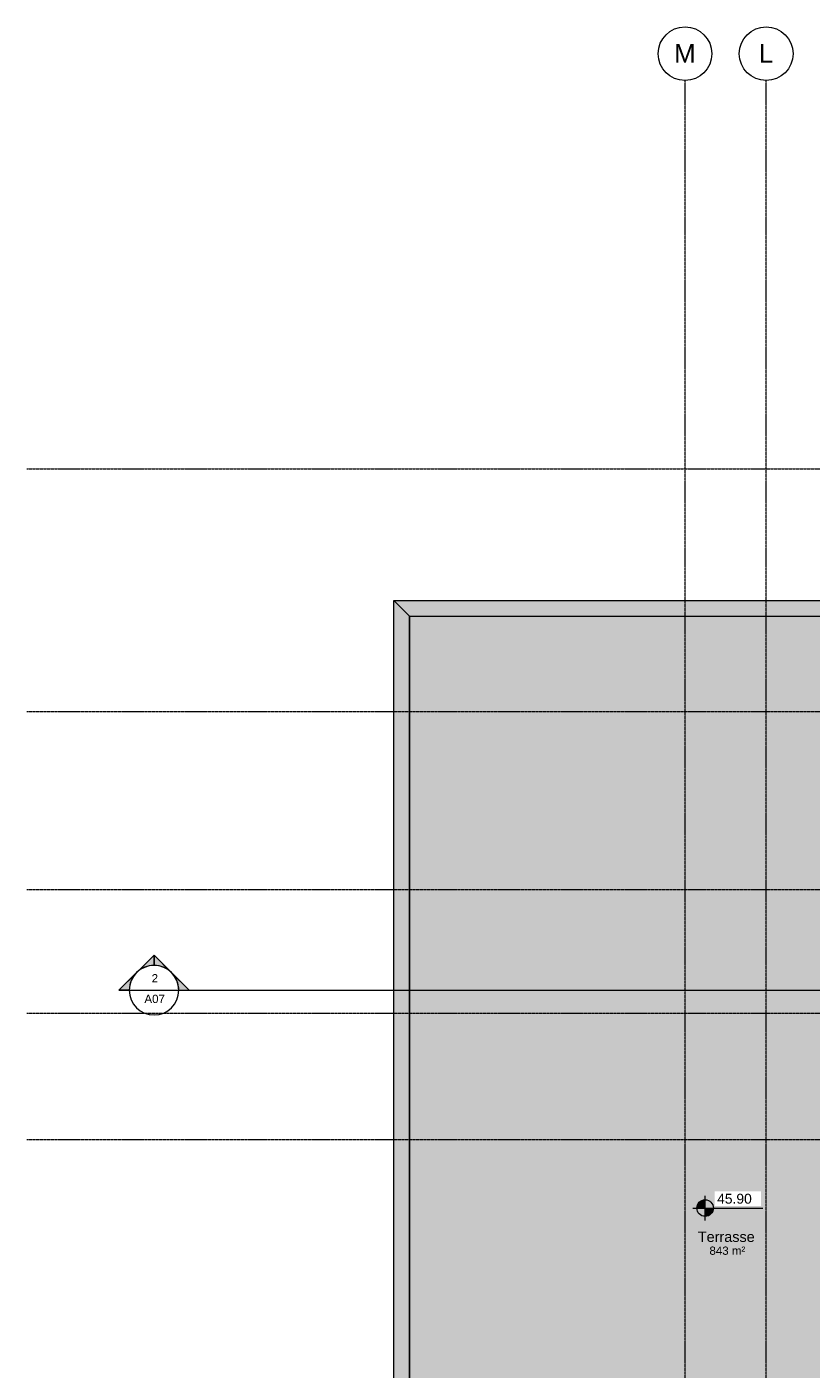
# Model space of a CAD drawing. Header units: millimetres. Extents: x -30105 to 31406, y -9487 to 39752.
# Tile 2 of 11: x -30105 to -11115, y 7248 to 39752. Entities that reach past the tile are written whole.
import ezdxf

# ---------------------------------------------------------------- set-up
doc = ezdxf.new("R2010")
doc.units = ezdxf.units.MM
doc.linetypes.add('Ligne de quadrillage', pattern=[22.225, 12.7, -3.175, 3.175, -3.175])
for name, color, linetype, lineweight in [('A-AREA-IDEN', 2, 'Continuous', 9), ('A-FLOR', 192, 'Continuous', 9), ('A-FLOR-PATT', 8, 'Continuous', 9), ('A-GENM', 13, 'Continuous', 9), ('G-ANNO-DIMS', 111, 'Continuous', 9), ('G-ANNO-SYMB', 111, 'Continuous', 9), ('S-GRID', 1, 'Continuous', 9), ('S-GRID-IDEN', 1, 'Continuous', 9)]:
    doc.layers.add(name, color=color, linetype=linetype, lineweight=lineweight)
doc.styles.add('Arial', font='arial.ttf', dxfattribs={"height": 450})
doc.styles.add('Arial_1', font='arial.ttf', dxfattribs={"height": 200})
doc.styles.add('Arial_2', font='arial.ttf', dxfattribs={"height": 240})
doc.styles.add('Arial_B', font='txt', dxfattribs={"height": 250})

# ---------------------------------------------------------------- blocks, each defined once
blk = doc.blocks.new('accortère2 - accortère-1436305-Niveau 3')
at = {"layer": 'A-GENM'}
h = blk.add_hatch(color=9, dxfattribs=at)
h.paths.add_polyline_path([(-25479, 9974), (-25479, 10456), (-25859, 10836), (-25859, 9974)])
h.paths.add_polyline_path([(-25479, 9866), (-25859, 9866), (-25859, -21221), (-25479, -20841), (-25479, 9866)])
for points in [[(3112, 10836), (-25859, 10836), (-25479, 10456), (2732, 10456)], [(3112, 10836), (2732, 10456), (2732, -20841), (3112, -21221), (3112, 10456)], [(3112, -21221), (2732, -20841), (-25479, -20841), (-25859, -21221), (2732, -21221)]]:
    blk.add_hatch(color=9, dxfattribs=at).paths.add_polyline_path(points)
for p, q in [((-25859, 9974), (-25859, 10836)), ((-25859, 10836), (3112, 10836)), ((-25479, 10456), (-25859, 10836)), ((3112, 10836), (2732, 10456)), ((3112, 10836), (3112, -21221)), ((-25479, 9974), (-25479, 10456)), ((-25479, 10456), (2732, 10456)), ((2732, 10456), (2732, -20841)), ((-25859, -21221), (-25859, 9866)), ((-25479, -20841), (-25479, 9866)), ((-25859, -21221), (-25479, -20841)), ((2732, -20841), (-25479, -20841)), ((3112, -21221), (2732, -20841)), ((3112, -21221), (-25859, -21221))]:
    blk.add_line(p, q, dxfattribs=at)
blk = doc.blocks.new('Coupe - Extrémité de la ligne de coupe - Pleine-1561-Niveau 3')
at = {"layer": 'G-ANNO-SYMB'}
h = blk.add_hatch(color=256, dxfattribs=at)
edge = h.paths.add_edge_path()
edge.add_line((-6, 8.49), (-6, 6))
edge.add_arc((-6, 0), 6, 90, 135)
edge.add_line((-10.24, 4.24), (-6, 8.49))
h = blk.add_hatch(color=256, dxfattribs=at)
edge = h.paths.add_edge_path()
edge.add_line((-6, 8.49), (-1.76, 4.24))
edge.add_arc((-6, 0), 6, 45, 90)
edge.add_line((-6, 6), (-6, 8.49))
h = blk.add_hatch(color=256, dxfattribs=at)
edge = h.paths.add_edge_path()
edge.add_line((-14.49, 0), (-10.24, 4.24))
edge.add_arc((-6, 0), 6, 135, 180)
edge.add_line((-12, 0), (-14.49, 0))
h = blk.add_hatch(color=256, dxfattribs=at)
edge = h.paths.add_edge_path()
edge.add_line((2.49, 0), (0, 0))
edge.add_arc((-6, 0), 6, 360, 405)
edge.add_line((-1.76, 4.24), (2.49, 0))
for p, q in [((-6, 8.49), (-14.49, 0)), ((-6, 8.49), (-10.24, 4.24)), ((-6, 8.49), (2.49, 0)), ((-6, 6), (-6, 8.49)), ((-6, 8.49), (-6, 6)), ((-1.76, 4.24), (-6, 8.49)), ((-10.24, 4.24), (-14.49, 0)), ((2.49, 0), (-1.76, 4.24)), ((-14.49, 0), (-12, 0)), ((0, 0), (2.49, 0)), ((-12, 0), (-14.49, 0)), ((0, 0), (2.49, 0))]:
    blk.add_line(p, q, dxfattribs=at)
for start, end in [(360, 180), (135, 180), (90, 135), (45, 90), (360, 45), (180, 360)]:
    blk.add_arc((-6, 0), 6, start, end, dxfattribs=at)
blk = doc.blocks.new('Quadrillage - Extrémité de la ligne de quadrillage - Cercle-11506-Niveau 3')
at = {"layer": 'S-GRID-IDEN'}
blk.add_circle((0, 0), 6.5, dxfattribs=at)
blk = doc.blocks.new('Cotes d_élévation - Cote d_élévation - Cible remplie-10655-Niveau 3')
at = {"layer": 'G-ANNO-DIMS'}
h = blk.add_hatch(color=256, dxfattribs=at)
edge = h.paths.add_edge_path()
edge.add_line((0, 0), (-2, 0))
edge.add_arc((0, 0), 2, 90, 180, ccw=False)
edge.add_line((0, 2), (0, 0))
h = blk.add_hatch(color=256, dxfattribs=at)
edge = h.paths.add_edge_path()
edge.add_line((0, 0), (2, 0))
edge.add_arc((0, 0), 2, 270, 360, ccw=False)
edge.add_line((0, -2), (0, 0))
for p, q in [((-3, 0), (14, 0)), ((0, -3), (0, 3))]:
    blk.add_line(p, q, dxfattribs=at)
blk.add_circle((0, 0), 2, dxfattribs=at)

msp = doc.modelspace()

# ---------------------------------------------------------------- hatches: boundary and pattern name
at = {"layer": 'A-FLOR-PATT'}
h = msp.add_hatch(dxfattribs=at)
h.set_pattern_fill('FP_1', color=256, style=0, pattern_type=2)
h.set_pattern_definition([(228.013, (26612.693, 33886.724), (-4063.98296, -4572.014467), [68.344, -6766.097]), (184.97, (26566.973, 33835.924), (6095.998235, 508.027554), [117.281, -11610.81]), (132.51, (26450.133, 33825.764), (5079.956911, -5588.039916), [82.696, -8186.944]), (267.274, (26252.013, 33698.764), (507.944739, 10160.002387), [106.801, -10573.287]), (292.834, (26246.933, 33592.084), (-2540.036433, 6095.984792), [104.727, -10367.961]), (357.274, (26287.573, 33495.564), (-10160.002387, 507.944739), [106.801, -10573.287]), (37.694, (26394.253, 33490.484), (-6604.0212724, -5079.971602), [141.239, -13982.623]), (72.255, (26506.013, 33576.844), (3556.064373, 11175.9797744), [133.344, -13201.051]), (121.43, (26546.653, 33703.844), (-4064.050451, 6603.968875), [107.163, -10609.109]), (175.236, (26490.773, 33795.284), (5587.99703, -508.03486), [122.343, -5994.788]), (222.397, (26368.853, 33805.444), (-6096.042793, -5587.9536466), [158.216, -15663.354]), (138.814, (26754.933, 33693.684), (-3555.99644, 3048.00451), [54.001, -5346.113]), (171.469, (26714.293, 33729.244), (6603.995273, -1016.026947), [102.736, -10170.928]), (225, (26612.7, 33744.5), (6e-14, -507.9997), [71.842, -646.578]), (203.199, (26577.13, 33805.444), (2539.99304, 1016.01901), [38.688, -3830.124]), (291.801, (26541.57, 33790.2), (-507.98935, 1524.0036), [54.713, -2680.951]), (30.964, (26561.89, 33739.4), (1523.99591, 1016.00628), [88.864, -2873.26]), (161.565, (26638.1, 33785.12), (1015.9995, -508.0012), [64.257, -1542.18]), (16.39, (26246.933, 33790.204), (5079.987584, 1524.040597), [90.018, -8911.765]), (70.346, (26333.293, 33815.604), (-2032.017584, -5587.994288), [75.52, -7476.443]), (293.199, (26638.09, 33886.724), (-1016.01901, 2539.99304), [77.376, -3791.437]), (343.61, (26668.573, 33815.604), (-5079.987584, 1524.040597), [90.018, -8911.765]), (339.444, (26246.933, 33475.244), (-2540.00121, 1015.99825), [86.807, -4253.547]), (294.775, (26328.213, 33444.764), (-2539.986605, 5588.006294), [72.734, -7200.719]), (66.801, (26643.17, 33378.724), (1016.01901, 2539.99304), [77.376, -3791.437]), (17.354, (26673.653, 33449.844), (-6604.00137, -2031.997042), [85.157, -8430.475]), (69.444, (26394.253, 33378.724), (-1015.99825, -2540.00121), [43.404, -4296.951]), (101.31, (26612.69, 33378.72), (-508.00241, 2031.99947), [25.903, -2564.399]), (165.964, (26607.61, 33404.12), (1524.00192, -507.99336), [104.727, -1989.811]), (186.009, (26506.013, 33429.524), (5079.999491, 507.999348), [97.053, -9608.273]), (303.69, (26561.9, 33693.68), (-507.9988, 1016.00085), [73.265, -1758.355]), (353.157, (26602.533, 33632.724), (8635.9960294, -1016.0344176), [127.911, -12663.202]), (60.945, (26729.533, 33617.484), (-2032.025305, -3555.985883), [52.302, -5177.878]), (90, (26754.93, 33663.2), (-508, 508), [30.48, -477.52]), (120.256, (26495.853, 33444.764), (2031.972207, -3556.015085), [70.573, -6986.788]), (48.013, (26460.293, 33505.724), (4063.98296, 4572.014467), [136.689, -6697.752]), (0, (26551.73, 33607.3), (508, 508), [132.08, -375.92]), (325.305, (26683.813, 33607.324), (-5080.009366, 3555.98659), [80.322, -7951.863]), (254.055, (26749.85, 33561.604), (-507.98612, -2032.00347), [73.966, -3624.33]), (207.646, (26729.533, 33490.484), (-9651.997681, -5080.003305), [120.429, -11922.493]), (175.426, (26622.853, 33434.604), (-6603.9996056, 508.0093874), [127.406, -12613.17])])
h.paths.add_polyline_path([(-20839.115, -2732.468), (10455.885, -2732.468), (10455.885, 25478.989), (9974.237, 25478.989), (9974.237, 25328.989), (10040.382, 25328.989), (10040.382, 25168.989), (9974.237, 25168.989), (9974.237, 23387.216), (9907.368, 23386.318), (9462.585, 23129.764), (9492.73, 23077.55), (9354.166, 22997.55), (9323.988, 23049.82), (7002.493, 21710.768), (7033.218, 21657.55), (6894.654, 21577.55), (6863.897, 21630.824), (4525.077, 20281.778), (4556.386, 20227.55), (4417.822, 20147.55), (4386.48, 20201.835), (2217.35, 18950.667), (2262.025, 18873.288), (2123.461, 18793.288), (2078.753, 18870.724), (-1296.488, 16923.864), (-1263.975, 16867.55), (-1402.539, 16787.55), (-1435.084, 16843.92), (-2366.992, 16306.39), (-2236.237, 16079.916), (-2686.57, 15819.916), (-2817.431, 16046.574), (-3194.443, 15829.111), (-3174.036, 15803.281), (-3124.313, 15720.253), (-3085.69, 15631.516), (-3057.454, 15529.727), (-3044.115, 15437.383), (-3044.115, 9732.733), (-3058.986, 9636.275), (-3086.249, 9542.563), (-3126.372, 9451.645), (-3175.907, 9369.643), (-3236.786, 9293.36), (-3307.05, 9225.624), (-3385.511, 9167.579), (-3470.841, 9120.208), (-3561.597, 9084.312), (-3656.245, 9060.498), (-3756.393, 9049.169), (-8423.453, 9049.169), (-8517.585, 9059.989), (-8609.603, 9082.584), (-8700.731, 9118.042), (-8781.487, 9161.479), (-8858.612, 9216.52), (-8930.068, 9283.083), (-8989.101, 9353.418), (-9040.385, 9433.092), (-9081.219, 9518.593), (-9110.954, 9608.558), (-9129.115, 9701.553), (-9129.115, 15421.203), (-9118.219, 15511.599), (-9096.825, 15599.03), (-9064.874, 15683.736), (-9022.955, 15763.978), (-8971.678, 15838.589), (-8911.789, 15906.481), (-8844.161, 15966.667), (-8762.089, 16022.331), (-8689.719, 16060.543), (-8605.154, 16092.866), (-8517.312, 16114.77), (-8423.506, 16125.937), (-7503.699, 16125.937), (-7506.349, 16132.924), (-7511.87, 16178.394), (-7506.349, 16223.864), (-7490.107, 16266.692), (-7464.087, 16304.388), (-7429.803, 16334.761), (-7389.245, 16356.047), (-7344.772, 16367.009), (-7298.968, 16367.009), (-7253.291, 16355.415), (-7213.938, 16334.761), (-7179.653, 16304.388), (-7153.634, 16266.692), (-7137.391, 16223.864), (-7131.87, 16178.394), (-7137.391, 16132.924), (-7140.042, 16125.937), (-5978.699, 16125.937), (-5981.349, 16132.924), (-5986.87, 16178.394), (-5981.349, 16223.864), (-5965.107, 16266.692), (-5939.087, 16304.388), (-5904.803, 16334.761), (-5864.245, 16356.047), (-5819.772, 16367.009), (-5773.968, 16367.009), (-5729.495, 16356.047), (-5688.938, 16334.761), (-5654.653, 16304.388), (-5628.634, 16266.692), (-5612.391, 16223.864), (-5606.87, 16178.394), (-5612.391, 16132.924), (-5615.042, 16125.937), (-3744.165, 16125.937), (-3648.176, 16113.599), (-3549.398, 16086.908), (-3464.914, 16052.581), (-3377.117, 16002.232), (-3303.298, 15946.805), (-3267.354, 15911.734), (-2871.431, 16140.105), (-3009.561, 16379.351), (-2559.227, 16639.351), (-2420.992, 16399.921), (-1489.084, 16937.451), (-1527.539, 17004.057), (-1388.975, 17084.057), (-1350.488, 17017.394), (2024.753, 18964.254), (1998.461, 19009.794), (2137.025, 19089.794), (2163.35, 19044.198), (4332.48, 20295.366), (4292.822, 20364.057), (4431.386, 20444.057), (4471.077, 20375.309), (6809.897, 21724.355), (6769.654, 21794.057), (6908.218, 21874.057), (6948.493, 21804.298), (9269.988, 23143.351), (9229.166, 23214.057), (9367.73, 23294.057), (9408.585, 23223.295), (9866.237, 23487.271), (9866.237, 25168.989), (9790.382, 25168.989), (9790.382, 25328.989), (9866.237, 25328.989), (9866.237, 25478.989), (-20839.115, 25478.989), (-20839.115, 14167.451)])
h.paths.add_polyline_path([(-9084.821, 3126.945), (-9099.52, 3488.968), (-9175.83, 3487.202), (-9182.966, 3795.71), (-9112.041, 3797.351), (-9125.095, 4118.867), (-9035.126, 4122.52), (-9022.008, 3799.434), (-8537.395, 3810.643), (-8550.857, 4142.183), (-8460.888, 4145.836), (-8447.362, 3812.726), (-8363.186, 3814.673), (-8356.049, 3506.165), (-8434.841, 3504.343), (-8420.613, 3153.914), (-8510.582, 3150.261), (-8524.874, 3502.26), (-9009.487, 3491.05), (-8994.852, 3130.598)])
h.paths.add_polyline_path([(-10413.115, 3326.865), (-10446.74, 3687.622), (-10522.854, 3681.866), (-10546.126, 3989.578), (-10475.384, 3994.928), (-10505.248, 4315.32), (-10415.593, 4323.676), (-10385.584, 4001.72), (-9902.221, 4038.277), (-9933.016, 4368.657), (-9843.361, 4377.014), (-9812.421, 4045.068), (-9728.462, 4051.418), (-9705.189, 3743.707), (-9783.777, 3737.763), (-9751.228, 3388.559), (-9840.883, 3380.202), (-9873.578, 3730.971), (-10356.94, 3694.414), (-10323.46, 3335.222)])
h.paths.add_polyline_path([(-4021.415, 4280.165), (-5106.815, 4280.165), (-5106.815, 5405.565), (-3981.415, 5405.565), (-3981.415, 4280.165), (-4019.515, 4280.165)])
h.paths.add_polyline_path([(-4957.039, 5859.164), (-5856.553, 5859.164), (-5856.553, 6524.164), (-4891.553, 6524.164), (-4891.553, 5859.164), (-4924.053, 5859.164)])
h.paths.add_polyline_path([(17.332, 7569.599), (-1458.068, 7569.599), (-1458.068, 8820.18), (-1459.267, 8838.089), (-1458.068, 8838.575), (-1458.068, 9044.999), (17.332, 9044.999), (17.332, 7570.193)])
h.paths.add_polyline_path([(-8917.935, 8118.58), (-9737.935, 8119.018), (-9737.935, 8968.58), (-8887.935, 8968.58), (-8887.935, 8118.58)])
h.paths.add_polyline_path([(-134.923, 12603.88), (-1610.323, 12603.88), (-1610.323, 13854.461), (-1611.523, 13872.37), (-1610.323, 13872.856), (-1610.323, 14079.28), (-134.923, 14079.28), (-134.923, 12641.98)])
h.paths.add_polyline_path([(4617.877, 14399.312), (4579.777, 14399.312), (4579.777, 15874.712), (6055.177, 15874.712), (6055.177, 14399.312), (4619.777, 14399.312)])
h.paths.add_polyline_path([(-7245.266, 16125.937), (-7238.441, 16125.937), (-7227.901, 16144.192), (-7221.87, 16178.394), (-7227.901, 16212.596), (-7245.266, 16242.673), (-7271.87, 16264.997), (-7304.506, 16276.875), (-7339.235, 16276.875), (-7371.87, 16264.997), (-7398.475, 16242.673), (-7415.84, 16212.596), (-7421.87, 16178.394), (-7415.84, 16144.192), (-7405.3, 16125.937), (-7398.475, 16125.937)])
h.paths.add_polyline_path([(-5713.441, 16125.937), (-5702.901, 16144.192), (-5696.87, 16178.394), (-5702.901, 16212.596), (-5720.266, 16242.673), (-5746.87, 16264.997), (-5779.506, 16276.875), (-5814.235, 16276.875), (-5846.87, 16264.997), (-5873.475, 16242.673), (-5890.84, 16212.596), (-5896.87, 16178.394), (-5890.84, 16144.192), (-5880.3, 16125.937), (-5720.266, 16125.937)])
h.paths.add_polyline_path([(-5741.44, 16766.594), (-5741.44, 17981.594), (-4526.44, 17981.594), (-4526.44, 16766.594), (-5729.495, 16766.594)])
h.paths.add_polyline_path([(-7996.539, 21015.459), (-8011.752, 21178.669), (-8037.183, 21176.746), (-8041.708, 21236.575), (-8091.566, 21232.804), (-8100.509, 21351.057), (-8050.651, 21354.828), (-8056.685, 21434.6), (-8035.754, 21436.183), (-8049.598, 21584.704), (-7959.943, 21593.06), (-7945.954, 21442.974), (-7907.112, 21445.912), (-7910.883, 21495.77), (-7497.023, 21527.07), (-7507.108, 21635.269), (-7417.453, 21643.625), (-7402.581, 21484.07), (-7378.471, 21485.894), (-7358.969, 21228.039), (-7378.579, 21226.556), (-7364.395, 21074.381), (-7454.049, 21066.024), (-7468.379, 21219.765), (-7921.951, 21185.461), (-7906.885, 21023.816), (-7959.943, 21018.87)])

# ---------------------------------------------------------------- linework, layer by layer
at = {"layer": 'A-FLOR'}
msp.add_line((-20839.115, 25478.989), (-20839.115, -2732.468), dxfattribs=at)
at = {"layer": 'G-ANNO-SYMB'}
for p, q in [((-27625.925, 16424.597), (-26425.925, 16424.597)), ((-26425.925, 16424.597), (28214.962, 16424.597))]:
    msp.add_line(p, q, dxfattribs=at)
at = {"layer": 'S-GRID', "linetype": 'Ligne de quadrillage', "lineweight": 18}
for p, q in [((-14169.115, -9486.555), (-14169.115, 38451.89)), ((-12204.115, -9486.555), (-12204.115, 38451.89)), ((-30105.329, 29050.937), (30105.854, 29050.937)), ((-30105.329, 23169.164), (30105.854, 23169.164)), ((-30105.329, 18858.989), (30105.854, 18858.989)), ((-30105.329, 15865.239), (30105.854, 15865.239)), ((-30105.329, 12811.551), (30105.854, 12811.551))]:
    msp.add_line(p, q, dxfattribs=at)

# ---------------------------------------------------------------- block references
at = {"layer": 'A-GENM', "rotation": 270.0000000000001}
msp.add_blockref('accortère2 - accortère-1436305-Niveau 3', (0, 0), dxfattribs=at)
at = {"layer": 'G-ANNO-DIMS', "xscale": 99.99999999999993, "yscale": 99.99999999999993, "zscale": 99.99999999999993}
msp.add_blockref('Cotes d_élévation - Cote d_élévation - Cible remplie-10655-Niveau 3', (-13681.636, 11148.593), dxfattribs=at)
at = {"layer": 'G-ANNO-SYMB', "xscale": 99.99999999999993, "yscale": 99.99999999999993, "zscale": 99.99999999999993}
msp.add_blockref('Coupe - Extrémité de la ligne de coupe - Pleine-1561-Niveau 3', (-26425.925, 16424.597), dxfattribs=at)
at = {"layer": 'S-GRID-IDEN', "xscale": 99.99999999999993, "yscale": 99.99999999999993, "zscale": 99.99999999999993}
for p in [(-14169.115, 39101.89), (-12204.115, 39101.89)]:
    msp.add_blockref('Quadrillage - Extrémité de la ligne de quadrillage - Cercle-11506-Niveau 3', p, dxfattribs=at)

# ---------------------------------------------------------------- texts
at = {"layer": 'A-AREA-IDEN', "attachment_point": 1}
for s, insert, char_height, width, style in [('Terrasse', (-13859.092, 10577.909), 250, 1755.69562, 'Arial_B'), ('843 m²', (-13578.092, 10216.87), 200, 1074.26125, 'Arial_1')]:
    msp.add_mtext(s, dxfattribs=dict(at, insert=insert, char_height=char_height, width=width, style=style))
at = {"layer": 'G-ANNO-SYMB', "char_height": 200, "attachment_point": 1, "style": 'Arial_1'}
for s, insert, width in [('2', (-27083.683, 16813.515), 192.405), ('A07', (-27259.183, 16314.616), 617.29937)]:
    msp.add_mtext(s, dxfattribs=dict(at, insert=insert, width=width))
at = {"layer": 'S-GRID-IDEN', "char_height": 450, "attachment_point": 1, "style": 'Arial'}
for s, insert, width in [('M', (-14433.737, 39334.456), 633.33312), ('L', (-12382.737, 39334.456), 424.89437)]:
    msp.add_mtext(s, dxfattribs=dict(at, insert=insert, width=width))

# ---------------------------------------------------------------- next in the draw order: texts
at = {"layer": 'G-ANNO-DIMS', "insert": (-13390.997, 11495.115), "char_height": 240, "width": 1004.89974, "attachment_point": 1, "line_spacing_factor": 0.941778, "style": 'Arial_2', "bg_fill": 3, "box_fill_scale": 1.25, "bg_fill_color": 256, "bg_fill_true_color": 13158600, "bg_fill_transparency": 0}
msp.add_mtext('45.90', dxfattribs=at)

doc.saveas('drawing.dxf')
